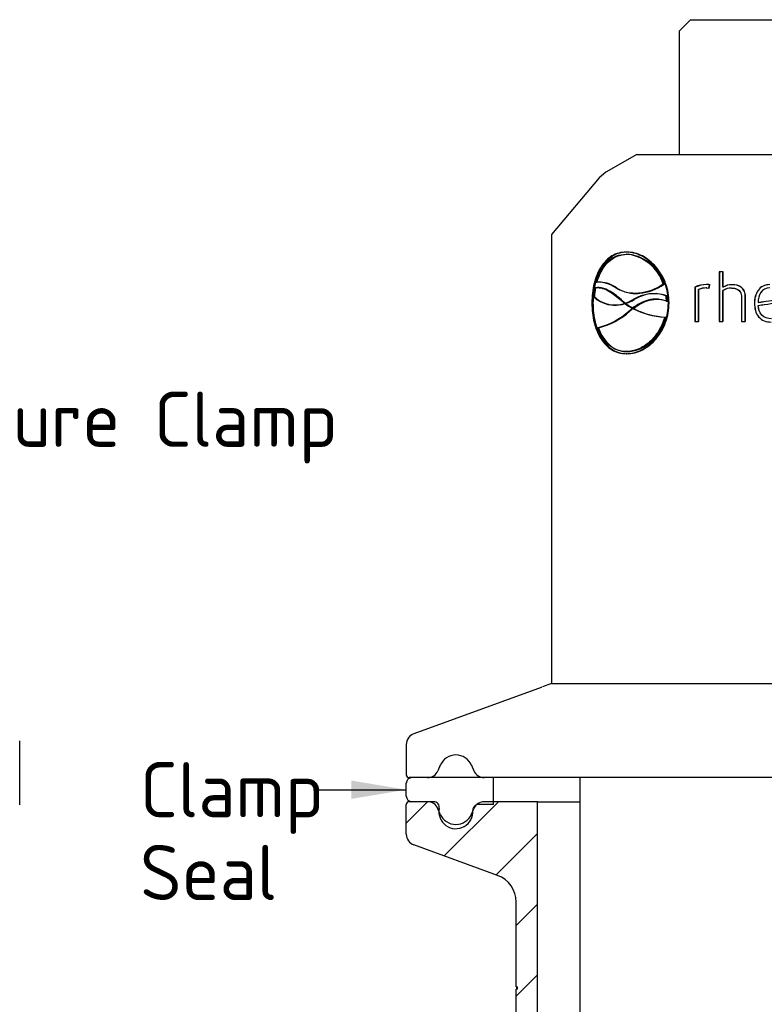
# Paper-space layout 'Sheet1' of a CAD drawing. Header units: millimetres. Extents: x -20 to 281, y -85 to 193.
# Tile 4 of 8: x 86 to 133, y 121 to 184. Entities that reach past the tile are written whole.
import ezdxf
from ezdxf.enums import TextEntityAlignment as Align
from ezdxf.lldxf.tags import DXFTag

# ---------------------------------------------------------------- set-up
doc = ezdxf.new("R2010")
doc.units = ezdxf.units.MM
for name, color, linetype in [('2.5IN-PIPE_WFT-1', 7, 'Continuous'), ('CLAMP_1.5IN', 7, 'Continuous'), ('Default', 7, 'Continuous'), ('SEAL-RING', 7, 'Continuous'), ('SRV-X3-B15T', 7, 'Continuous')]:
    doc.layers.add(name, color=color, linetype=linetype)
doc.styles.add('SEACAD_Solid_Edge_ISO', font='seiso.ttf')
tags = doc.linetypes.add('HIDDEN2', pattern=[4.7625, 3.175, -1.5875]).pattern_tags.tags
tags[6:7] = [DXFTag(74, 4), DXFTag(75, 0), DXFTag(340, '0'), DXFTag(46, 0.0), DXFTag(50, 0.0), DXFTag(44, 0.0), DXFTag(45, 0.0)]
tags[4:5] = [DXFTag(74, 4), DXFTag(75, 0), DXFTag(340, '0'), DXFTag(46, 0.0), DXFTag(50, 0.0), DXFTag(44, 0.0), DXFTag(45, 0.0)]

# ---------------------------------------------------------------- blocks, each defined once
blk = doc.blocks.new('SE7')
at = {"layer": 'CLAMP_1.5IN', "color": 7, "linetype": 'Continuous'}
blk.add_arc((-2224.374, 137.007), 2329.651, 359.949833, 0.050167, dxfattribs=at)
blk = doc.blocks.new('SE11')
at = {"layer": '2.5IN-PIPE_WFT-1', "linetype": 'Continuous'}
h = blk.add_hatch(dxfattribs=at)
h.set_pattern_fill('LINE', angle=45, style=0)
edge = h.paths.add_edge_path()
edge.add_arc((172.118, 134.812), 1.08, 203, 337, ccw=False)
edge.add_line((171.124, 134.39), (170.978, 134.734))
edge.add_arc((170.315, 134.452), 0.72, 23, 89.99982)
edge.add_line((170.315, 135.172), (166.943, 135.172))
edge.add_line((166.943, 135.172), (166.943, 115.422))
edge.add_ellipse((152.543, 88.051), major_axis=(0, 30.928), ratio=1, start_angle=27.74841, end_angle=332.25159)
edge.add_line((138.143, 115.422), (138.143, 135.172))
edge.add_line((138.143, 135.172), (134.771, 135.172))
edge.add_arc((134.771, 134.452), 0.72, 90, 157)
edge.add_line((134.108, 134.734), (133.962, 134.39))
edge.add_arc((132.968, 134.812), 1.08, 203, 337, ccw=False)
edge.add_line((131.974, 134.39), (131.828, 134.734))
edge.add_arc((131.165, 134.452), 0.72, 23, 90)
edge.add_line((131.165, 135.172), (129.998, 135.172))
edge.add_arc((129.998, 134.992), 0.18, 90, 180)
edge.add_line((129.818, 134.992), (129.818, 133.111))
edge.add_arc((130.538, 133.111), 0.72, 180, 249.99976)
edge.add_line((130.292, 132.435), (135.609, 130.5))
edge.add_arc((134.993, 128.808), 1.8, 0, 70, ccw=False)
edge.add_line((136.793, 128.808), (136.793, 123.431))
edge.add_line((136.793, 123.431), (136.883, 123.431))
edge.add_line((136.883, 123.431), (136.883, 123.275))
edge.add_line((136.883, 123.275), (136.793, 123.275))
edge.add_line((136.793, 123.275), (136.793, 116.889))
edge.add_ellipse((152.543, 88.051), major_axis=(0, 32.859), ratio=1, start_angle=28.64105, end_angle=331.35895)
edge.add_line((168.293, 116.889), (168.293, 122.135))
edge.add_line((168.293, 122.135), (168.203, 122.135))
edge.add_line((168.203, 122.135), (168.203, 123.172))
edge.add_line((168.203, 123.172), (168.293, 123.172))
edge.add_line((168.293, 123.172), (168.293, 128.808))
edge.add_arc((170.093, 128.808), 1.8, 110, 180, ccw=False)
edge.add_line((169.477, 130.5), (174.794, 132.435))
edge.add_arc((174.548, 133.111), 0.72, 290.00024, 360)
edge.add_line((175.268, 133.111), (175.268, 134.992))
edge.add_arc((175.088, 134.992), 0.18, 0, 90)
edge.add_line((175.088, 135.172), (173.921, 135.172))
edge.add_arc((173.921, 134.452), 0.72, 90, 157)
edge.add_line((173.258, 134.734), (173.112, 134.39))
at = {"layer": '2.5IN-PIPE_WFT-1', "color": 7, "linetype": 'Continuous'}
for p, q in [((129.818, 133.111), (129.818, 134.992)), ((131.165, 135.172), (129.998, 135.172)), ((138.143, 135.172), (134.771, 135.172)), ((138.143, 135.172), (140.843, 135.172)), ((138.143, 115.422), (138.143, 135.172)), ((131.974, 134.39), (131.828, 134.734)), ((133.962, 134.39), (134.108, 134.734)), ((135.609, 130.5), (130.292, 132.435)), ((136.793, 123.431), (136.793, 128.808)), ((136.793, 123.431), (136.883, 123.431)), ((136.793, 116.889), (136.793, 123.275)), ((136.883, 123.275), (136.793, 123.275)), ((136.818, 123.431), (136.818, 123.275)), ((136.883, 123.275), (136.883, 123.431))]:
    blk.add_line(p, q, dxfattribs=at)
for centre, radius, start, end in [((129.998, 134.992), 0.18, 90, 180), ((131.165, 134.452), 0.72, 23, 90), ((134.771, 134.452), 0.72, 90, 157), ((132.968, 134.812), 1.08, 203, 337), ((130.538, 133.111), 0.72, 180, 249.99976), ((134.993, 128.808), 1.8, 0, 70)]:
    blk.add_arc(centre, radius, start, end, dxfattribs=at)
at = {"layer": 'SEAL-RING', "color": 7, "linetype": 'Continuous'}
for p, q in [((129.818, 135.532), (129.818, 136.342)), ((135.353, 134.992), (135.353, 136.702)), ((131.554, 135.172), (130.178, 135.172)), ((135.353, 134.992), (134.409, 135.005))]:
    blk.add_line(p, q, dxfattribs=at)
for centre, radius, start, end in [((130.178, 136.342), 0.36, 90, 180), ((130.178, 135.532), 0.36, 180, 270), ((131.554, 134.812), 0.36, 349.19308, 90), ((134.404, 134.645), 0.36, 89.25, 184.07731), ((132.968, 134.542), 1.08, 169.19308, 4.07731)]:
    blk.add_arc(centre, radius, start, end, dxfattribs=at)
at = {"layer": 'SRV-X3-B15T', "color": 7, "linetype": 'Continuous'}
for p, q in [((147.863, 184.803), (147.143, 184.083)), ((147.863, 184.803), (157.223, 184.803)), ((147.143, 184.083), (147.143, 176.253)), ((144.443, 176.253), (142.481, 175.12)), ((144.443, 176.253), (160.643, 176.253)), ((142.481, 175.12), (142.064, 174.768)), ((142.064, 174.768), (139.043, 171.168)), ((139.043, 171.168), (139.043, 142.67)), ((143.958, 169.912), (143.891, 169.916)), ((149.674, 168.807), (149.674, 165.657)), ((149.92, 168.807), (149.674, 168.807)), ((149.693, 168.807), (149.693, 165.657)), ((149.92, 167.838), (149.92, 168.807)), ((141.854, 168.142), (141.921, 168.139)), ((142.061, 167.802), (141.994, 167.806)), ((146.125, 168.014), (146.196, 168.01)), ((148.157, 167.834), (148.128, 167.834)), ((148.128, 167.834), (148.128, 165.657)), ((148.157, 167.834), (148.157, 165.657)), ((148.366, 165.657), (148.366, 167.689)), ((148.853, 167.778), (149.017, 167.765)), ((148.9, 167.778), (148.876, 167.778)), ((148.9, 167.777), (149.018, 167.767)), ((149.017, 167.765), (149.07, 167.978)), ((149.937, 167.838), (149.92, 167.838)), ((149.92, 165.657), (149.92, 167.625)), ((150.469, 167.774), (150.455, 167.774)), ((143.384, 167.042), (143.451, 167.038)), ((143.384, 167.042), (143.652, 166.82)), ((143.72, 166.817), (143.451, 167.038)), ((144.208, 167.436), (144.276, 167.433)), ((145.746, 167.414), (145.675, 167.418)), ((146.301, 167.284), (146.372, 167.28)), ((146.33, 166.935), (146.401, 166.931)), ((151.097, 167.221), (151.087, 167.221)), ((151.087, 167.221), (151.087, 165.657)), ((151.097, 167.221), (151.097, 165.657)), ((151.337, 165.657), (151.337, 167.234)), ((152.149, 166.86), (152.147, 166.86)), ((141.669, 166.83), (141.596, 166.83)), ((142.905, 166.701), (142.972, 166.697)), ((143.652, 166.82), (143.72, 166.817)), ((143.652, 166.82), (143.715, 166.816)), ((143.687, 166.794), (143.66, 166.799)), ((143.938, 166.305), (144.151, 166.477)), ((144.151, 166.477), (144.184, 166.477)), ((144.165, 166.488), (144.233, 166.484)), ((144.184, 166.477), (144.252, 166.474)), ((151.921, 166.805), (151.917, 166.805)), ((146.216, 165.935), (146.287, 165.931)), ((148.128, 165.657), (148.366, 165.657)), ((149.674, 165.657), (149.92, 165.657)), ((151.087, 165.657), (151.337, 165.657)), ((143.666, 163.745), (143.733, 163.741)), ((143.777, 163.741), (143.844, 163.737)), ((139.043, 142.67), (138.473, 142.462)), ((139.043, 142.67), (166.043, 142.67)), ((138.384, 142.43), (130.292, 139.485)), ((138.403, 142.462), (138.384, 142.43)), ((129.818, 138.808), (129.818, 136.882)), ((175.088, 136.702), (129.998, 136.702)), ((140.843, 136.702), (140.843, 117.798))]:
    blk.add_line(p, q, dxfattribs=at)
at = {"layer": 'SRV-X3-B15T', "color": 7, "linetype": 'HIDDEN2'}
for p, q in [((143.835, 170.056), (143.777, 170.056)), ((143.777, 169.92), (143.844, 169.917)), ((149.937, 168.807), (149.92, 168.807)), ((149.937, 167.838), (149.937, 168.807)), ((142.157, 168.151), (142.091, 168.155)), ((141.768, 167.789), (141.835, 167.785)), ((143.117, 167.778), (143.184, 167.774)), ((148.393, 167.689), (148.366, 167.689)), ((148.393, 165.657), (148.393, 167.689)), ((148.878, 167.778), (148.853, 167.778)), ((148.878, 167.778), (148.9, 167.777)), ((148.906, 167.991), (148.882, 167.991)), ((149.041, 167.765), (149.017, 167.765)), ((149.018, 167.767), (149.041, 167.765)), ((149.041, 167.765), (149.093, 167.978)), ((149.093, 167.978), (149.07, 167.978)), ((149.937, 167.625), (149.92, 167.625)), ((149.937, 165.657), (149.937, 167.625)), ((150.503, 167.986), (150.489, 167.986)), ((141.692, 167.217), (141.759, 167.214)), ((144.225, 167.042), (144.292, 167.038)), ((145.834, 167.064), (145.764, 167.068)), ((151.345, 167.234), (151.337, 167.234)), ((151.345, 165.657), (151.345, 167.234)), ((143.66, 166.799), (143.727, 166.795)), ((143.687, 166.794), (143.755, 166.791)), ((143.715, 166.816), (143.782, 166.813)), ((143.782, 166.813), (143.72, 166.817)), ((143.727, 166.795), (143.755, 166.791)), ((143.938, 166.305), (144.005, 166.301)), ((144.219, 166.474), (144.005, 166.301)), ((144.151, 166.477), (144.219, 166.474)), ((144.252, 166.474), (144.219, 166.474)), ((146.495, 166.83), (146.455, 166.83)), ((152.162, 166.669), (152.159, 166.669)), ((148.393, 165.657), (148.366, 165.657)), ((149.937, 165.657), (149.92, 165.657)), ((151.345, 165.657), (151.337, 165.657)), ((141.941, 165.254), (142.008, 165.251)), ((143.835, 163.606), (143.777, 163.606)), ((131.974, 137.484), (131.828, 137.141)), ((133.962, 137.484), (134.108, 137.141))]:
    blk.add_line(p, q, dxfattribs=at)
at = {"layer": 'SRV-X3-B15T', "color": 7, "linetype": 'Continuous'}
for centre, radius, start, end in [((143.538, 167.227), 2.704, 16.92127, 84.9417), ((143.606, 167.219), 2.709, 16.98698, 82.54154), ((141.986, 166.228), 1.919, 53.89519, 93.93544), ((142.053, 166.223), 1.92, 86.90564, 93.9259), ((146.579, 166.858), 4.901, 169.04517, 175.79007), ((148.864, 166.19), 1.801, 89.42743, 114.1305), ((148.891, 166.2), 1.79, 89.51228, 114.1993), ((148.836, 166.497), 1.282, 89.2109, 111.51794), ((148.949, 167.458), 0.537, 76.92129, 97.11686), ((150.513, 166.729), 1.257, 91.11969, 118.17588), ((150.468, 166.69), 1.084, 90.66544, 120.37737), ((150.527, 166.744), 1.243, 91.13717, 118.34648), ((143.028, 168.662), 1.967, 227.23973, 288.74443), ((142.809, 169.555), 2.885, 288.3148, 299.39419), ((145.518, 164.981), 2.433, 71.20566, 122.10871), ((145.587, 164.97), 2.44, 71.22841, 86.30246), ((142.923, 166.834), 3.408, 1.69764, 7.58594), ((143.001, 166.83), 3.401, 1.70152, 7.60259), ((140.848, 169.755), 4.632, 283.65272, 311.84299), ((143.095, 168.658), 1.967, 266.40576, 287.84753), ((146.098, 170.026), 4.032, 233.28336, 241.35244), ((146.414, 170.751), 4.82, 242.45043, 267.64951), ((146.485, 170.759), 4.832, 242.48119, 267.65603), ((130.538, 138.808), 0.72, 110, 180), ((129.998, 136.882), 0.18, 180, 270)]:
    blk.add_arc(centre, radius, start, end, dxfattribs=at)
at = {"layer": 'SRV-X3-B15T', "color": 7, "linetype": 'HIDDEN2'}
for centre, radius, start, end in [((143.606, 167.219), 2.709, 82.54154, 84.95454), ((142.053, 166.223), 1.92, 53.9033, 86.90564), ((146.65, 166.854), 4.904, 169.05331, 175.79373), ((148.86, 166.513), 1.266, 89.20843, 111.65649), ((148.973, 167.47), 0.525, 76.28817, 97.27297), ((150.482, 166.703), 1.071, 90.67953, 120.56148), ((143.095, 168.658), 1.967, 227.23522, 266.40576), ((142.875, 169.557), 2.891, 288.29866, 299.36434), ((145.587, 164.97), 2.44, 86.30246, 122.05382), ((140.912, 169.759), 4.64, 283.66548, 311.8158), ((143.095, 168.658), 1.967, 287.84753, 288.7502), ((146.165, 170.024), 4.033, 233.30431, 241.37644), ((132.968, 137.062), 1.08, 90, 157), ((132.968, 137.062), 1.08, 23, 90), ((131.165, 137.422), 0.72, 270, 337), ((134.771, 137.422), 0.72, 203, 270)]:
    blk.add_arc(centre, radius, start, end, dxfattribs=at)
at = {"layer": 'SRV-X3-B15T', "color": 7, "linetype": 'Continuous'}
for points, knots in [([(143.777, 170.056), (143.615, 170.049), (143.457, 170.035), (143.155, 169.952), (143.009, 169.89), (142.604, 169.648), (142.367, 169.407), (141.987, 168.815), (141.839, 168.455), (141.693, 167.869), (141.657, 167.664), (141.608, 167.252), (141.6, 167.042), (141.596, 166.83)], [0, 0, 0, 0, 0.125, 0.125, 0.25, 0.25, 0.5, 0.5, 0.75, 0.75, 0.875, 0.875, 1, 1, 1, 1]), ([(143.806, 170.054), (143.655, 170.048), (143.507, 170.033), (143.215, 169.951), (143.07, 169.888), (142.666, 169.644), (142.43, 169.402), (142.054, 168.807), (141.909, 168.449), (141.765, 167.868), (141.729, 167.663), (141.681, 167.251), (141.673, 167.041), (141.669, 166.83)], [0.0074438, 0.0074438, 0.0074438, 0.0074438, 0.125, 0.125, 0.25, 0.25, 0.5, 0.5, 0.75, 0.75, 0.875, 0.875, 1, 1, 1, 1]), ([(146.455, 166.83), (146.449, 167.043), (146.437, 167.255), (146.362, 167.669), (146.307, 167.873), (146.091, 168.46), (145.882, 168.812), (145.366, 169.412), (145.067, 169.649), (144.591, 169.891), (144.429, 169.952), (144.104, 170.035), (143.938, 170.049), (143.777, 170.056)], [0, 0, 0, 0, 0.125, 0.125, 0.25, 0.25, 0.5, 0.5, 0.75, 0.75, 0.875, 0.875, 1, 1, 1, 1]), ([(141.854, 168.142), (142.008, 168.673), (142.256, 169.123), (142.916, 169.748), (143.33, 169.92), (143.777, 169.92)], [0, 0, 0, 0, 0.5, 0.5, 1, 1, 1, 1]), ([(141.768, 167.789), (142.027, 167.835), (142.305, 167.769), (142.849, 167.488), (143.118, 167.276), (143.384, 167.042)], [0, 0, 0, 0, 0.5, 0.5, 1, 1, 1, 1]), ([(143.451, 167.038), (143.185, 167.272), (142.917, 167.484), (142.446, 167.727), (142.251, 167.789), (142.06, 167.799)], [0, 0, 0, 0, 0.5, 0.5, 0.8572818, 0.8572818, 0.8572818, 0.8572818]), ([(146.125, 168.014), (145.623, 167.695), (145.087, 167.487), (144.305, 167.42), (144.046, 167.437), (143.562, 167.549), (143.333, 167.651), (143.117, 167.778)], [0, 0, 0, 0, 0.5, 0.5, 0.75, 0.75, 1, 1, 1, 1]), ([(144.276, 167.432), (144.394, 167.426), (144.513, 167.428), (145.156, 167.484), (145.693, 167.692), (146.196, 168.01)], [0.3842417, 0.3842417, 0.3842417, 0.3842417, 0.5, 0.5, 1, 1, 1, 1]), ([(150.455, 167.774), (150.515, 167.773), (150.575, 167.769), (150.633, 167.759), (150.709, 167.746), (150.784, 167.721), (150.85, 167.683), (150.894, 167.657), (150.935, 167.624), (150.968, 167.586), (151.001, 167.547), (151.028, 167.502), (151.047, 167.455), (151.07, 167.396), (151.081, 167.333), (151.085, 167.27), (151.086, 167.254), (151.087, 167.238), (151.087, 167.221)], [0, 0, 0, 0, 0.187615, 0.187615, 0.187615, 0.431464, 0.431464, 0.431464, 0.591642, 0.591642, 0.591642, 0.751885, 0.751885, 0.751885, 0.949139, 0.949139, 0.949139, 1, 1, 1, 1]), ([(150.469, 167.774), (150.529, 167.773), (150.59, 167.769), (150.649, 167.759), (150.723, 167.745), (150.797, 167.72), (150.862, 167.682), (150.906, 167.657), (150.946, 167.624), (150.979, 167.585), (151.012, 167.547), (151.038, 167.502), (151.057, 167.455), (151.08, 167.396), (151.091, 167.332), (151.095, 167.269), (151.096, 167.253), (151.097, 167.237), (151.097, 167.221)], [0, 0, 0, 0, 0.190235, 0.190235, 0.190235, 0.430767, 0.430767, 0.430767, 0.590913, 0.590913, 0.590913, 0.751066, 0.751066, 0.751066, 0.950249, 0.950249, 0.950249, 1, 1, 1, 1]), ([(151.337, 167.234), (151.334, 167.342), (151.32, 167.451), (151.24, 167.649), (151.176, 167.738), (150.924, 167.942), (150.703, 167.983), (150.489, 167.986)], [0, 0, 0, 0, 0.25, 0.25, 0.5, 0.5, 1, 1, 1, 1]), ([(152.886, 167.991), (152.742, 167.987), (152.598, 167.962), (152.34, 167.835), (152.229, 167.737), (151.978, 167.387), (151.922, 167.093), (151.917, 166.805)], [0, 0, 0, 0, 0.25, 0.25, 0.5, 0.5, 1, 1, 1, 1]), ([(152.545, 167.931), (152.519, 167.921), (152.493, 167.91), (152.34, 167.834), (152.229, 167.736), (151.981, 167.386), (151.927, 167.092), (151.921, 166.805)], [0.2012343, 0.2012343, 0.2012343, 0.2012343, 0.25, 0.25, 0.5, 0.5, 1, 1, 1, 1]), ([(152.886, 167.791), (152.663, 167.785), (152.444, 167.676), (152.196, 167.307), (152.155, 167.082), (152.147, 166.86)], [0, 0, 0, 0, 0.5, 0.5, 1, 1, 1, 1]), ([(146.33, 166.935), (146.139, 167.012), (145.947, 167.06), (145.555, 167.078), (145.362, 167.053), (144.81, 166.907), (144.473, 166.712), (144.165, 166.488)], [0, 0, 0, 0, 0.25, 0.25, 0.5, 0.5, 1, 1, 1, 1]), ([(144.233, 166.484), (144.542, 166.709), (144.879, 166.904), (145.43, 167.048), (145.624, 167.074), (145.82, 167.065), (145.82, 167.065), (145.82, 167.065)], [0, 0, 0, 0, 0.5, 0.5, 0.75, 0.75, 0.7501736, 0.7501736, 0.7501736, 0.7501736]), ([(141.596, 166.83), (141.6, 166.618), (141.608, 166.406), (141.657, 165.992), (141.694, 165.787), (141.841, 165.201), (141.985, 164.848), (142.37, 164.249), (142.605, 164.012), (143.012, 163.77), (143.155, 163.709), (143.456, 163.626), (143.615, 163.612), (143.777, 163.606)], [0, 0, 0, 0, 0.125, 0.125, 0.25, 0.25, 0.5, 0.5, 0.75, 0.75, 0.875, 0.875, 1, 1, 1, 1]), ([(141.669, 166.83), (141.673, 166.618), (141.681, 166.407), (141.73, 165.994), (141.766, 165.789), (141.91, 165.209), (142.055, 164.851), (142.432, 164.257), (142.668, 164.015), (143.072, 163.772), (143.217, 163.71), (143.511, 163.628), (143.66, 163.613), (143.812, 163.607)], [0, 0, 0, 0, 0.125, 0.125, 0.25, 0.25, 0.5, 0.5, 0.75, 0.75, 0.875, 0.875, 0.9941504, 0.9941504, 0.9941504, 0.9941504]), ([(143.777, 163.606), (143.938, 163.612), (144.103, 163.626), (144.43, 163.709), (144.594, 163.771), (145.068, 164.013), (145.371, 164.254), (145.88, 164.846), (146.093, 165.206), (146.309, 165.792), (146.363, 165.997), (146.437, 166.409), (146.449, 166.619), (146.455, 166.83)], [0, 0, 0, 0, 0.125, 0.125, 0.25, 0.25, 0.5, 0.5, 0.75, 0.75, 0.875, 0.875, 1, 1, 1, 1]), ([(151.917, 166.805), (151.923, 166.502), (151.98, 166.188), (152.269, 165.838), (152.397, 165.748), (152.679, 165.637), (152.832, 165.618), (152.984, 165.615)], [0, 0, 0, 0, 0.5, 0.5, 0.75, 0.75, 1, 1, 1, 1]), ([(151.921, 166.805), (151.927, 166.503), (151.983, 166.19), (152.269, 165.84), (152.396, 165.749), (152.677, 165.637), (152.829, 165.618), (152.981, 165.615)], [0, 0, 0, 0, 0.5, 0.5, 0.75, 0.75, 1, 1, 1, 1]), ([(152.992, 165.823), (152.769, 165.828), (152.538, 165.894), (152.235, 166.219), (152.177, 166.447), (152.159, 166.669)], [0, 0, 0, 0, 0.5, 0.5, 1, 1, 1, 1]), ([(146.216, 165.935), (146.125, 165.621), (146.004, 165.324), (145.675, 164.785), (145.477, 164.549), (145.034, 164.156), (144.789, 164.002), (144.288, 163.794), (144.028, 163.749), (143.777, 163.741)], [0, 0, 0, 0, 0.25, 0.25, 0.5, 0.5, 0.75, 0.75, 1, 1, 1, 1]), ([(143.844, 163.737), (144.095, 163.745), (144.349, 163.789), (144.855, 163.996), (145.097, 164.148), (145.542, 164.54), (145.742, 164.778), (146.072, 165.314), (146.195, 165.617), (146.287, 165.931)], [0, 0, 0, 0, 0.25, 0.25, 0.5, 0.5, 0.75, 0.75, 1, 1, 1, 1]), ([(143.777, 163.741), (143.573, 163.746), (143.377, 163.775), (143.007, 163.911), (142.831, 164.015), (142.517, 164.278), (142.374, 164.442), (142.13, 164.815), (142.029, 165.027), (141.941, 165.254)], [0, 0, 0, 0, 0.25, 0.25, 0.5, 0.5, 0.75, 0.75, 1, 1, 1, 1])]:
    blk.add_open_spline(points, degree=3, knots=knots, dxfattribs=at)
at = {"layer": 'SRV-X3-B15T', "color": 7, "linetype": 'HIDDEN2'}
for points in [[(143.835, 170.056), (143.825, 170.055), (143.816, 170.055), (143.806, 170.054)], [(142.06, 167.799), (141.984, 167.803), (141.909, 167.799), (141.835, 167.785)], [(145.82, 167.065), (146.016, 167.056), (146.21, 167.009), (146.401, 166.931)], [(152.162, 166.669), (152.289, 166.688), (152.416, 166.707), (152.543, 166.726)], [(152.188, 166.48), (152.175, 166.542), (152.167, 166.606), (152.162, 166.669)], [(152.546, 165.933), (152.537, 165.938), (152.529, 165.943), (152.52, 165.948)], [(143.812, 163.607), (143.82, 163.606), (143.827, 163.606), (143.835, 163.606)]]:
    blk.add_open_spline(points, degree=3, dxfattribs=at)
for points, knots in [([(146.495, 166.83), (146.49, 167.042), (146.477, 167.254), (146.404, 167.667), (146.349, 167.872), (146.137, 168.452), (145.927, 168.81), (145.422, 169.404), (145.121, 169.646), (144.649, 169.889), (144.484, 169.952), (144.159, 170.035), (143.996, 170.049), (143.835, 170.056)], [0, 0, 0, 0, 0.125, 0.125, 0.25, 0.25, 0.5, 0.5, 0.75, 0.75, 0.875, 0.875, 1, 1, 1, 1]), ([(141.921, 168.139), (142.074, 168.67), (142.322, 169.121), (142.989, 169.75), (143.397, 169.916), (143.844, 169.917)], [0, 0, 0, 0, 0.5, 0.5, 1, 1, 1, 1]), ([(143.184, 167.774), (143.399, 167.648), (143.627, 167.546), (144.005, 167.458), (144.139, 167.44), (144.276, 167.432)], [0, 0, 0, 0, 0.25, 0.25, 0.3842417, 0.3842417, 0.3842417, 0.3842417]), ([(151.345, 167.234), (151.342, 167.342), (151.329, 167.45), (151.25, 167.648), (151.186, 167.737), (150.936, 167.942), (150.716, 167.983), (150.503, 167.986)], [0, 0, 0, 0, 0.25, 0.25, 0.5, 0.5, 1, 1, 1, 1]), ([(152.546, 167.697), (152.456, 167.647), (152.378, 167.577), (152.198, 167.306), (152.158, 167.081), (152.149, 166.86)], [0.2660257, 0.2660257, 0.2660257, 0.2660257, 0.5, 0.5, 1, 1, 1, 1]), ([(143.835, 163.606), (143.996, 163.612), (144.16, 163.626), (144.487, 163.71), (144.651, 163.773), (145.124, 164.017), (145.424, 164.259), (145.929, 164.854), (146.139, 165.212), (146.35, 165.793), (146.405, 165.998), (146.478, 166.409), (146.49, 166.619), (146.495, 166.83)], [0, 0, 0, 0, 0.125, 0.125, 0.25, 0.25, 0.5, 0.5, 0.75, 0.75, 0.875, 0.875, 1, 1, 1, 1]), ([(142.008, 165.251), (142.096, 165.023), (142.196, 164.812), (142.441, 164.439), (142.584, 164.275), (142.898, 164.011), (143.073, 163.908), (143.41, 163.784), (143.569, 163.754), (143.733, 163.743)], [0, 0, 0, 0, 0.25, 0.25, 0.5, 0.5, 0.75, 0.75, 0.9543275, 0.9543275, 0.9543275, 0.9543275])]:
    blk.add_open_spline(points, degree=3, knots=knots, dxfattribs=at)
at = {"layer": 'SRV-X3-B15T', "color": 7, "linetype": 'Continuous'}
for points in [[(152.147, 166.86), (152.607, 166.927), (153.068, 166.993), (153.527, 167.06)], [(152.149, 166.86), (152.281, 166.879), (152.412, 166.898), (152.543, 166.918)], [(152.159, 166.669), (152.695, 166.748), (153.231, 166.828), (153.764, 166.907)], [(143.733, 163.743), (143.77, 163.74), (143.807, 163.738), (143.844, 163.737)]]:
    blk.add_open_spline(points, degree=3, dxfattribs=at)
blk = doc.blocks.new('SEANNOT_GROUP15')
at = {"layer": 'Default', "linetype": 'Continuous'}
blk.add_hatch(color=7, dxfattribs=at).paths.add_polyline_path([(82.449, 148.191), (82.132, 144.657), (83.578, 147.897)])
at = {"layer": 'Default', "color": 7, "linetype": 'Continuous'}
blk.add_line((85.981, 159.445), (95.222, 159.445), dxfattribs=at)
blk.add_lwpolyline([(85.981, 159.445), (82.132, 144.657)], dxfattribs=at)
at = {"layer": 'Default', "color": 7, "linetype": 'Continuous', "style": 'SEACAD_Solid_Edge_ISO'}
blk.add_text('Closure Clamp', height=3.5, dxfattribs=at).set_placement((96.447, 161.195), align=Align.TOP_LEFT)
blk = doc.blocks.new('SEANNOT_GROUP16')
at = {"layer": 'Default', "linetype": 'Continuous'}
blk.add_hatch(color=7, dxfattribs=at).paths.add_polyline_path([(126.318, 135.354), (129.818, 135.937), (126.318, 136.521)])
at = {"layer": 'Default', "color": 7, "linetype": 'Continuous'}
blk.add_lwpolyline([(123.923, 135.937), (129.818, 135.937)], dxfattribs=at)
at = {"layer": 'Default', "color": 7, "linetype": 'Continuous', "style": 'SEACAD_Solid_Edge_ISO'}
for s, p in [('Clamp', (112.914, 137.687)), ('Seal', (112.914, 132.437))]:
    blk.add_text(s, height=3.5, dxfattribs=at).set_placement(p, align=Align.TOP_LEFT)

psp = doc.layouts.new('Sheet1')

# ---------------------------------------------------------------- block references
at = {"layer": 'Default'}
for name in ['SE7', 'SE11', 'SEANNOT_GROUP15', 'SEANNOT_GROUP16']:
    psp.add_blockref(name, (-19.575, -1.126), dxfattribs=at)

doc.saveas('drawing.dxf')
